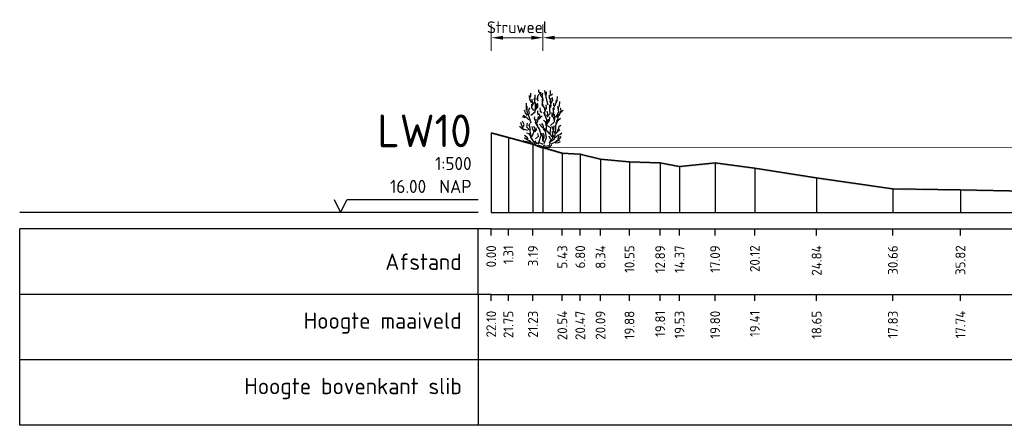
# Model space of a CAD drawing. Header units: metres. Extents: x 184432 to 189351, y 346610 to 348484.
# Tile 4 of 63: x 188844 to 188919, y 348181 to 348212. Entities that reach past the tile are written whole.
import ezdxf
from ezdxf.enums import TextEntityAlignment as Align

# ---------------------------------------------------------------- set-up
doc = ezdxf.new("R2010")
doc.units = ezdxf.units.M
doc.header["$PDMODE"] = 35
doc.header["$PDSIZE"] = 0.075
for name, color, linetype, lineweight in [('B-ME-GR-HEESTER-SD', 90, 'Continuous', 25), ('B-ME-OB-WATERLIJN-G', 150, 'Continuous', 18), ('X-ME-AL-PROFIEL_HUIDIG MAAIVELD-GD', 252, 'Continuous', 0), ('X-XX-AL-DETAIL1-M', 7, 'Continuous', 18), ('X-XX-AL-DWARSPROFIEL_PROFIELLIJN MAAIVELD-GD', 8, 'Continuous', 35)]:
    doc.layers.add(name, color=color, linetype=linetype, lineweight=lineweight)
doc.layers.add('X-ME-AL-PROFIELRASTER-S', color=7, linetype='Continuous')
doc.styles.add('NLCS-ISO-ANNOTATIEF-T18', font='NLCS-ISO.ttf', dxfattribs={"height": 1.8})
doc.styles.add('NLCS-ISO-ANNOTATIVE-T18', font='NLCS-ISO.ttf', dxfattribs={"height": 1.8})
doc.dimstyles.new('NLCS-ANNOTATIEF-T18-PIJL_L2_H0', dxfattribs={"dimtxt": 2.5, "dimasz": 1.8, "dimexe": 2, "dimexo": 2, "dimgap": 0.7, "dimtad": 1, "dimzin": 0, "dimdsep": 46, "dimtxsty": 'NLCS-ISO-ANNOTATIEF-T18', "dimcen": 0, "dimdle": 2, "dimclrd": 256, "dimclre": 256, "dimclrt": 10, "dimaunit": 2, "dimadec": 0, "dimazin": 0, "dimtfac": 1, "dimtdec": 3, "dimtofl": 0, "dimtmove": 0, "dimatfit": 3, "dimfxl": 2, "dimfxlon": 1, "dimtfillclr": 256, "dimtolj": 1, "dimtzin": 0, "dimlwd": -1, "dimlwe": -1, "dimarcsym": 0})

# ---------------------------------------------------------------- blocks, each defined once
blk = doc.blocks.new('SAL-PROFIELRASTER-D')
at = {"color": 0, "linetype": 'ByBlock', "lineweight": -2, "flags": 128}
for points in [[(-24, 2), (-23, 0), (-22, 2), (-2, 2)], [(-2, 0), (-72, 0)], [(-72, -12.5), (-72, -2.5)], [(0, -2.5), (-72, -2.5)], [(-2, -12.5), (-2, -2.5)], [(0, -12.5), (-72, -12.5)]]:
    blk.add_lwpolyline(points, dxfattribs=at)
at = {"color": 0, "linetype": 'ByBlock', "lineweight": -2, "style": 'NLCS-ISO-ANNOTATIVE-T18'}
blk.add_text('NAP', height=2, dxfattribs=at).set_placement((-3, 3), align=Align.RIGHT)
blk.add_text('Afstand', height=2.5, dxfattribs=at).set_placement((-4.5, -7.5), align=Align.MIDDLE_RIGHT)
for tag, height, p in [('PROFIELNR', 5, (-3, 10)), ('SCHAAL', 2, (-3, 6.5)), ('NAP', 2, (-9.94, 3))]:
    blk.add_attdef(tag, text='', height=height, dxfattribs=at).set_placement(p, align=Align.RIGHT)
blk = doc.blocks.new('SAL-PROFIELRASTER_BALK_EIND1-D')
at = {"color": 0, "linetype": 'ByBlock', "lineweight": -2, "flags": 128}
for points in [[(0, 0), (1, 0)], [(0, -2.5), (1, -2.5)], [(0, -12.5), (1, -12.5)]]:
    blk.add_lwpolyline(points, dxfattribs=at)
blk = doc.blocks.new('SAL-PROFIELRASTER_BALK-D')
at = {"color": 0, "linetype": 'ByBlock', "lineweight": -2}
for p, q in [((-72, -12.5), (-72, -2.5)), ((-2, -2.5), (-2, -12.5)), ((0, -12.5), (-72, -12.5))]:
    blk.add_line(p, q, dxfattribs=at)
at = {"color": 0, "linetype": 'ByBlock', "lineweight": -2, "style": 'NLCS-ISO-ANNOTATIVE-T18'}
for tag, height, p in [('TITEL1', 2.5, (-4.5, -6.5)), ('TITEL2', 1.5, (-4.5, -9.5))]:
    blk.add_attdef(tag, text='', height=height, dxfattribs=at).set_placement(p, align=Align.MIDDLE_RIGHT)
blk = doc.blocks.new('SAL-PROFIELRASTER_BALK_EIND2-D')
at = {"color": 0, "linetype": 'ByBlock', "lineweight": -2}
blk.add_line((1, -12.5), (0, -12.5), dxfattribs=at)
blk = doc.blocks.new('SAL-PROFIELRASTER_BALK_DATA-D')
at = {"color": 0, "linetype": 'ByBlock', "lineweight": -2}
blk.add_lwpolyline([(0, -3.5), (0, -2.5)], dxfattribs=at)
at = {"color": 0, "linetype": 'ByBlock', "lineweight": -2, "style": 'NLCS-ISO-ANNOTATIVE-T18'}
blk.add_attdef('GETAL', text='', height=1.5, rotation=90, dxfattribs=at).set_placement((0.75, -5), align=Align.RIGHT)
blk = doc.blocks.new('SAL-PROFIELRASTER_AANHAAL-D')
at = {"color": 9, "linetype": 'ByBlock', "lineweight": -2, "flags": 128}
blk.add_lwpolyline([(0, 1), (0, 0)], dxfattribs=at)
blk = doc.blocks.new('*D52')
at = {"layer": 'Defpoints', "color": 0, "transparency": 16777216}
for p in [(188879.757, 348210.726), (188879.757, 348197.363), (188883.705, 348197.363)]:
    blk.add_point(p, dxfattribs=at)
at = {"layer": 'X-XX-AL-DETAIL1-M', "transparency": 16777216}
for p, q in [((188879.757, 348209.726), (188879.757, 348211.726)), ((188883.705, 348209.726), (188883.705, 348211.726)), ((188882.805, 348210.726), (188880.657, 348210.726))]:
    blk.add_line(p, q, dxfattribs=at)
for points in [[(188880.657, 348210.876), (188880.657, 348210.576), (188879.757, 348210.726)], [(188882.805, 348210.876), (188882.805, 348210.576), (188883.705, 348210.726)]]:
    blk.add_solid(points, dxfattribs=at)
at = {"layer": 'X-XX-AL-DETAIL1-M', "color": 10, "transparency": 16777216, "insert": (188881.731, 348211.526), "char_height": 0.9, "attachment_point": 5, "style": 'NLCS-ISO-ANNOTATIEF-T18'}
blk.add_mtext('\\A1;Struweel', dxfattribs=at)
blk = doc.blocks.new('*D53')
at = {"layer": 'Defpoints', "color": 0, "transparency": 16777216}
for p in [(188883.705, 348210.726), (188883.705, 348197.363), (189174.999, 348197.363)]:
    blk.add_point(p, dxfattribs=at)
at = {"layer": 'X-XX-AL-DETAIL1-M', "transparency": 16777216}
for p, q in [((188883.705, 348209.726), (188883.705, 348211.726)), ((189174.999, 348209.726), (189174.999, 348211.726)), ((189174.099, 348210.726), (188884.605, 348210.726))]:
    blk.add_line(p, q, dxfattribs=at)
for points in [[(188884.605, 348210.876), (188884.605, 348210.576), (188883.705, 348210.726)], [(189174.099, 348210.876), (189174.099, 348210.576), (189174.999, 348210.726)]]:
    blk.add_solid(points, dxfattribs=at)
at = {"layer": 'X-XX-AL-DETAIL1-M', "color": 10, "transparency": 16777216, "insert": (189029.352, 348211.526), "char_height": 0.9, "attachment_point": 5, "style": 'NLCS-ISO-ANNOTATIEF-T18'}
blk.add_mtext('\\A1;Waterbodem', dxfattribs=at)
blk = doc.blocks.new('SGR-HEESTER_S01_E_ZIJ-D')
blk.add_line((-0.166, 0), (0.141, 0))
at = {"flags": 128}
for points in [[(-0.881, 3.429), (-1.01, 3.698), (-1.022, 3.992)], [(-0.975, 3.816), (-0.916, 3.956), (-0.916, 4.168)], [(-0.787, 3.241), (-0.611, 3.487), (-0.658, 3.769)], [(-0.599, 3.64), (-0.599, 3.886), (-0.599, 4.039)], [(-0.329, 3.581), (-0.434, 3.687), (-0.423, 3.839)], [(-0.387, 3.734), (-0.387, 3.91), (-0.305, 4.074)], [(-0.2, 4.074), (-0.317, 4.285), (-0.317, 4.402)], [(-0.035, 3.816), (-0.153, 3.992), (-0.153, 4.238)], [(-0.059, 4.003), (0, 4.086), (-0.047, 4.168)], [(-0.012, 3.476), (0.023, 3.663), (-0.023, 3.863), (-0.023, 3.98)], [(0.2, 4.015), (0.164, 4.261), (0.106, 4.367)], [(0.399, 3.241), (0.317, 3.534), (0.235, 3.863), (0.282, 4.25)], [(0.552, 3.487), (0.575, 3.628), (0.493, 3.781), (0.493, 4.015)], [(0.564, 3.053), (0.622, 3.241), (0.575, 3.44), (0.634, 3.781)], [(0.587, 4.062), (0.587, 4.226), (0.575, 4.355)], [(0.575, 3.968), (0.716, 4.097)], [(0.634, 3.393), (0.751, 3.628), (0.74, 3.816)], [(1.045, 3.44), (1.092, 3.593), (1.115, 3.91)], [(-1.256, 2.866), (-1.268, 3.112), (-1.256, 3.405)], [(-0.889, 1.874), (-1.064, 2.356), (-1.218, 2.75), (-1.196, 3.166)], [(-1.092, 2.514), (-1.033, 2.666), (-1.08, 2.854), (-1.01, 3.065)], [(-0.933, 2.465), (-0.604, 2.728), (-0.582, 3.231), (-0.56, 3.45)], [(-0.693, 2.83), (-0.845, 3.03), (-0.845, 3.323)], [(-0.822, 3.147), (-0.775, 3.358), (-0.822, 3.558), (-0.822, 3.687)], [(-0.599, 2.819), (-0.47, 3.088), (-0.481, 3.241), (-0.399, 3.405)], [(-0.493, 2.983), (-0.399, 3.1), (-0.399, 3.323)], [(-0.094, 2.666), (-0.2, 2.783), (-0.211, 3.041)], [(0.141, 2.854), (0.153, 3.006), (-0.082, 3.3)], [(0.035, 3.217), (-0.023, 3.335), (-0.047, 3.64), (-0.059, 3.687)], [(0.2, 2.431), (0.129, 2.69), (0.27, 3.03), (0.235, 3.264)], [(0.294, 2.312), (0.557, 2.597), (0.513, 2.925), (0.513, 3.275)], [(0.834, 3.194), (0.822, 3.393)], [(0.869, 2.877), (0.834, 3.041), (0.986, 3.346), (1.022, 3.616)], [(0.995, 2.312), (1.214, 2.728), (1.126, 3.144)], [(1.198, 2.912), (1.198, 3.112), (1.268, 3.182), (1.28, 3.511)], [(1.292, 2.619), (1.397, 2.83), (1.339, 3.041)], [(-1.362, 2.279), (-1.573, 2.361)], [(-1.08, 2.115), (-1.233, 2.267), (-1.503, 2.443)], [(-1.174, 2.443), (-1.327, 2.643), (-1.397, 2.854)], [(-0.564, 2.044), (-0.634, 2.22), (-0.611, 2.361)], [(-0.399, 1.716), (-0.481, 1.81), (-0.387, 2.044), (-0.352, 2.373)], [(-0.352, 2.478), (-0.387, 2.619), (-0.399, 2.807)], [(-0.341, 2.138), (-0.223, 2.361), (-0.258, 2.572)], [(-0.294, 2.185), (-0.07, 2.42)], [(0.097, 0.321), (0.272, 0.78), (0.184, 1.196), (0.272, 1.459), (0.294, 2.115), (0.075, 2.684)], [(0.305, 2.42), (0.364, 2.584), (0.317, 2.783)], [(0.411, 1.939), (0.505, 2.068), (0.528, 2.349)], [(0.579, 1.677), (0.885, 1.962), (0.907, 2.29), (0.885, 2.553)], [(0.869, 2.021), (0.834, 2.267), (0.693, 2.385), (0.693, 2.69)], [(0.751, 2.431), (0.834, 2.654), (0.787, 3.006)], [(1.045, 1.997), (1.151, 2.197), (1.162, 2.572)], [(1.057, 2.361), (1.233, 2.478), (1.339, 2.654), (1.538, 2.854)], [(-1.432, 1.34), (-1.597, 1.423), (-1.714, 1.528), (-1.761, 1.634)], [(-1.152, 1.305), (-1.524, 1.415), (-1.7, 1.918)], [(-1.515, 1.587), (-1.444, 1.775), (-1.55, 2.021)], [(-0.166, 0), (-0.517, 0.145), (-0.67, 0.408), (-0.933, 0.802), (-0.933, 1.021), (-0.977, 1.284), (-1.24, 1.568), (-1.174, 1.874)], [(-0.939, 1.352), (-0.975, 1.458), (-1.01, 1.645), (-1.069, 1.739), (-0.986, 1.833)], [(-0.845, 0.824), (-0.736, 1.043), (-0.604, 1.437), (-0.692, 1.612)], [(-0.693, 1.235), (-0.763, 1.399), (-0.822, 1.622)], [(-0.622, 1.2), (-0.493, 1.364), (-0.528, 1.516)], [(0.009, 0.233), (-0.319, 0.386), (-0.144, 0.955), (-0.254, 1.415), (-0.582, 1.918), (-0.495, 2.159)], [(0.012, 1.481), (-0.106, 1.575), (-0.164, 1.692), (-0.258, 1.798)], [(0.27, 1.317), (0.07, 1.446), (0.012, 1.704), (-0.094, 1.833)], [(0.235, 1.763), (0.188, 1.962), (0.035, 2.068)], [(0.119, 0.102), (0.491, 0.167), (0.579, 0.474), (0.885, 0.671), (0.951, 1.13), (1.017, 1.918)], [(0.688, 0.802), (0.557, 1.108), (0.601, 1.502), (0.206, 1.743)], [(0.305, 1.728), (0.364, 1.904), (0.411, 2.162)], [(0.916, 1.082), (0.798, 1.258), (0.775, 1.434), (0.681, 1.61)], [(0.845, 1.376), (0.822, 1.54), (0.869, 1.681)], [(1.022, 1.81), (1.139, 2.08), (1.327, 2.244)], [(1.115, 1.282), (1.209, 1.47), (1.245, 1.645), (1.374, 1.704)], [(-1.127, 0.637), (-1.198, 0.777), (-1.397, 0.918)], [(-0.963, 0.918), (-1.057, 1.047), (-1.256, 1.094)], [(-0.582, 0.671), (-0.341, 0.868), (-0.385, 1.065)], [(0.059, 0.437), (-0.012, 0.578), (0, 0.848), (-0.117, 1.094)], [(0.528, 1.035), (0.446, 1.129), (0.352, 1.258), (0.153, 1.282), (0.012, 1.411)], [(0.023, 0.601), (0.082, 0.777), (0.082, 0.942), (0.023, 1.106)], [(0.493, 0.367), (0.599, 0.59), (0.47, 0.883)], [(0.622, 0.59), (0.763, 0.73), (0.763, 0.977), (0.716, 1.223)], [(0.798, 0.801), (0.845, 0.953)], [(0.928, 0.754), (1.104, 0.918), (1.198, 0.918)], [(0.998, 1.082), (1.139, 1.247), (1.292, 1.387)], [(1.01, 0.508), (1.198, 0.625), (1.151, 0.719), (1.233, 0.895)], [(1.139, 0.942), (1.28, 1.012), (1.432, 1.118)], [(1.268, 0.637), (1.397, 0.836)], [(-0.975, 0.402), (-1.221, 0.449), (-1.362, 0.449), (-1.503, 0.519)], [(-0.758, 0.277), (-0.999, 0.518), (-1.24, 0.583), (-1.415, 0.736)], [(-0.305, 0.32), (-0.47, 0.32), (-0.599, 0.508)], [(-0.141, 0.085), (-0.305, 0.167), (-0.352, 0.214)], [(0, 0), (-0.141, 0.144)], [(-0.023, 0), (0.141, 0.203)], [(0.141, 0), (0.528, 0.062), (0.669, 0.214)], [(0.622, 0.299), (0.951, 0.43), (1.28, 0.583)], [(0.939, 0.367), (1.198, 0.379), (1.35, 0.461)]]:
    blk.add_lwpolyline(points, dxfattribs=at)

msp = doc.modelspace()

# ---------------------------------------------------------------- hatches: boundary and pattern name
at = {"layer": 'X-ME-AL-PROFIEL_HUIDIG MAAIVELD-GD'}
h = msp.add_hatch(dxfattribs=at)
h.set_pattern_fill('AGR-MAAIVELD', color=256, scale=0.05, pattern_type=2)
h.set_pattern_definition([(45, (2148.6411, 384.86115), (-0.25000007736, 0.25000007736), []), (45, (2148.60538, 384.89686), (0, 0.50000015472), [0.3535535, -0.3535535]), (45, (2148.56966, 384.93257), (0, 0.50000015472), [0.3535535, -0.3535535]), (45, (2148.53345, 384.9688), (0, 0.50000015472), [0.3535535, -0.3535535]), (45, (2148.49824, 385.004), (0, 0.50000015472), [0.3535535, -0.3535535]), (45, (2148.46252, 385.0397), (0, 0.50000015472), [0.3535535, -0.3535535]), (45, (2148.4268, 385.07543), (0, 0.50000015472), [0.3535535, -0.3535535]), (315, (2148.6411, 384.86115), (0.25000007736, 0.25000007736), []), (315, (2148.6768, 384.89686), (0.50000015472, -1e-16), [0.3535535, -0.3535535]), (315, (2148.71252, 384.93257), (0.50000015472, -1e-16), [0.3535535, -0.3535535]), (315, (2148.74874, 384.9688), (0.50000015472, -1e-16), [0.3535535, -0.3535535]), (315, (2148.78395, 385.004), (0.50000015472, -1e-16), [0.3535535, -0.3535535]), (315, (2148.81966, 385.0397), (0.50000015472, -1e-16), [0.3535535, -0.3535535]), (315, (2148.85538, 385.07543), (0.50000015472, -1e-16), [0.3535535, -0.3535535])])
h.paths.add_polyline_path([(189187.351, 348204.043), (189185.608, 348203.881), (189183.52, 348203.857), (189181.525, 348203.376), (189176.532, 348202.803), (189175.391, 348202.373), (189174.999, 348202.303), (189173.199, 348201.605), (189171.962, 348201.57), (189171.059, 348201.298), (189168.412, 348201.017), (189164.36, 348200.696), (189156.89, 348199.472), (189148.666, 348198.997), (189140.752, 348198.953), (189132.529, 348198.854), (189124.739, 348198.804), (189117.461, 348198.818), (189109.313, 348198.754), (189102.277, 348198.99), (189096.207, 348199.085), (189093.412, 348199.337), (189073.092, 348198.993), (189065.758, 348198.987), (189055.881, 348198.955), (189046.531, 348198.8), (189037.998, 348198.799), (189032.584, 348198.65), (189021.691, 348198.856), (189012.031, 348198.719), (189002.57, 348198.795), (188994.169, 348198.707), (188985.406, 348198.721), (188976.997, 348198.746), (188968.542, 348198.801), (188959.3, 348198.731), (188952.038, 348198.639), (188945.295, 348198.616), (188936.724, 348198.731), (188929.126, 348198.776), (188921.817, 348198.981), (188915.575, 348199.107), (188910.419, 348199.189), (188904.598, 348200.015), (188899.878, 348200.772), (188896.848, 348201.162), (188894.131, 348200.897), (188892.649, 348201.17), (188890.311, 348201.244), (188888.099, 348201.457), (188886.554, 348201.831), (188885.183, 348201.904), (188883.705, 348202.332), (188882.942, 348202.588), (188881.063, 348203.113), (188879.757, 348203.458), (188879.757, 348203.358), (188881.063, 348203.013), (188882.942, 348202.488), (188883.705, 348202.232), (188885.183, 348201.804), (188886.554, 348201.731), (188888.099, 348201.357), (188890.311, 348201.144), (188892.649, 348201.07), (188894.131, 348200.797), (188896.848, 348201.062), (188899.878, 348200.672), (188904.598, 348199.915), (188910.419, 348199.089), (188915.575, 348199.007), (188921.817, 348198.881), (188929.126, 348198.676), (188936.724, 348198.631), (188945.295, 348198.516), (188952.038, 348198.539), (188959.3, 348198.631), (188968.542, 348198.701), (188976.997, 348198.646), (188985.406, 348198.621), (188994.169, 348198.607), (189002.57, 348198.695), (189012.031, 348198.619), (189021.691, 348198.756), (189032.584, 348198.55), (189037.998, 348198.699), (189046.531, 348198.7), (189055.881, 348198.855), (189065.758, 348198.887), (189073.092, 348198.893), (189093.412, 348199.237), (189096.207, 348198.985), (189102.277, 348198.89), (189109.313, 348198.654), (189117.461, 348198.718), (189124.739, 348198.704), (189132.529, 348198.754), (189140.752, 348198.853), (189148.666, 348198.897), (189156.89, 348199.372), (189164.36, 348200.596), (189168.412, 348200.917), (189171.059, 348201.198), (189171.962, 348201.47), (189173.199, 348201.505), (189174.999, 348202.203), (189175.391, 348202.273), (189176.532, 348202.703), (189181.525, 348203.276), (189183.52, 348203.757), (189185.608, 348203.781), (189187.351, 348203.943)])

# ---------------------------------------------------------------- linework, layer by layer
at = {"layer": 'B-ME-OB-WATERLIJN-G'}
msp.add_lwpolyline([(188883.705, 348202.332), (189174.999, 348202.303)], dxfattribs=at)
at = {"layer": 'X-XX-AL-DWARSPROFIEL_PROFIELLIJN MAAIVELD-GD'}
msp.add_lwpolyline([(188879.757, 348203.458), (188881.063, 348203.113), (188882.942, 348202.588), (188883.705, 348202.332), (188885.183, 348201.904), (188886.554, 348201.831), (188888.099, 348201.457), (188890.311, 348201.244), (188892.649, 348201.17), (188894.131, 348200.897), (188896.848, 348201.162), (188899.878, 348200.772), (188904.598, 348200.015), (188910.419, 348199.189), (188915.575, 348199.107), (188921.817, 348198.981)], dxfattribs=at)

# ---------------------------------------------------------------- block references
at = {"layer": 'B-ME-GR-HEESTER-SD'}
msp.add_blockref('SGR-HEESTER_S01_E_ZIJ-D', (188883.705, 348202.332), dxfattribs=at)
at = {"layer": 'X-ME-AL-PROFIELRASTER-S', "xscale": 0.5, "yscale": 0.5, "zscale": 0.5}
for name, p, values in [('SAL-PROFIELRASTER-D', (188879.757, 348197.363), {'PROFIELNR': 'LW10', 'SCHAAL': '1:500', 'NAP': '16.00'}), ('SAL-PROFIELRASTER_BALK_DATA-D', (188879.757, 348197.363), {'GETAL': '0.00'}), ('SAL-PROFIELRASTER_BALK_DATA-D', (188881.063, 348197.363), {'GETAL': '1.31'}), ('SAL-PROFIELRASTER_BALK_DATA-D', (188882.942, 348197.363), {'GETAL': '3.19'}), ('SAL-PROFIELRASTER_BALK_DATA-D', (188885.183, 348197.363), {'GETAL': '5.43'}), ('SAL-PROFIELRASTER_BALK_DATA-D', (188886.554, 348197.363), {'GETAL': '6.80'}), ('SAL-PROFIELRASTER_BALK_DATA-D', (188888.099, 348197.363), {'GETAL': '8.34'}), ('SAL-PROFIELRASTER_BALK_DATA-D', (188890.311, 348197.363), {'GETAL': '10.55'}), ('SAL-PROFIELRASTER_BALK_DATA-D', (188892.649, 348197.363), {'GETAL': '12.89'}), ('SAL-PROFIELRASTER_BALK_DATA-D', (188894.131, 348197.363), {'GETAL': '14.37'}), ('SAL-PROFIELRASTER_BALK_DATA-D', (188896.848, 348197.363), {'GETAL': '17.09'}), ('SAL-PROFIELRASTER_BALK_DATA-D', (188899.878, 348197.363), {'GETAL': '20.12'}), ('SAL-PROFIELRASTER_BALK_DATA-D', (188904.598, 348197.363), {'GETAL': '24.84'}), ('SAL-PROFIELRASTER_BALK_DATA-D', (188910.419, 348197.363), {'GETAL': '30.66'}), ('SAL-PROFIELRASTER_BALK_DATA-D', (188915.575, 348197.363), {'GETAL': '35.82'}), ('SAL-PROFIELRASTER_BALK-D', (188879.757, 348192.363), {'TITEL1': 'Hoogte maaiveld'}), ('SAL-PROFIELRASTER_BALK_DATA-D', (188879.757, 348192.363), {'GETAL': '22.10'}), ('SAL-PROFIELRASTER_BALK_DATA-D', (188881.063, 348192.363), {'GETAL': '21.75'}), ('SAL-PROFIELRASTER_BALK_DATA-D', (188882.942, 348192.363), {'GETAL': '21.23'}), ('SAL-PROFIELRASTER_BALK_DATA-D', (188885.183, 348192.363), {'GETAL': '20.54'}), ('SAL-PROFIELRASTER_BALK_DATA-D', (188886.554, 348192.363), {'GETAL': '20.47'}), ('SAL-PROFIELRASTER_BALK_DATA-D', (188888.099, 348192.363), {'GETAL': '20.09'}), ('SAL-PROFIELRASTER_BALK_DATA-D', (188890.311, 348192.363), {'GETAL': '19.88'}), ('SAL-PROFIELRASTER_BALK_DATA-D', (188892.649, 348192.363), {'GETAL': '19.81'}), ('SAL-PROFIELRASTER_BALK_DATA-D', (188894.131, 348192.363), {'GETAL': '19.53'}), ('SAL-PROFIELRASTER_BALK_DATA-D', (188896.848, 348192.363), {'GETAL': '19.80'}), ('SAL-PROFIELRASTER_BALK_DATA-D', (188899.878, 348192.363), {'GETAL': '19.41'}), ('SAL-PROFIELRASTER_BALK_DATA-D', (188904.598, 348192.363), {'GETAL': '18.65'}), ('SAL-PROFIELRASTER_BALK_DATA-D', (188910.419, 348192.363), {'GETAL': '17.83'}), ('SAL-PROFIELRASTER_BALK_DATA-D', (188915.575, 348192.363), {'GETAL': '17.74'}), ('SAL-PROFIELRASTER_BALK-D', (188879.757, 348187.363), {'TITEL1': 'Hoogte bovenkant slib'})]:
    msp.add_blockref(name, p, dxfattribs=at).add_auto_attribs(values)
at = {"layer": 'X-ME-AL-PROFIELRASTER-S'}
for p, yscale in [((188879.757, 348197.363), 6.094999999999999), ((188881.063, 348197.363), 5.75), ((188882.942, 348197.363), 5.225000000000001), ((188883.705, 348197.363), 4.969000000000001), ((188883.705, 348197.363), 4.969000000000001), ((188885.183, 348197.363), 4.541), ((188886.554, 348197.363), 4.468), ((188888.099, 348197.363), 4.094000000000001), ((188890.311, 348197.363), 3.881), ((188892.649, 348197.363), 3.806999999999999), ((188896.848, 348197.363), 3.798999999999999), ((188894.131, 348197.363), 3.533999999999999), ((188899.878, 348197.363), 3.408999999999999), ((188904.598, 348197.363), 2.652000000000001), ((188910.419, 348197.363), 1.826000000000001), ((188915.575, 348197.363), 1.744)]:
    msp.add_blockref('SAL-PROFIELRASTER_AANHAAL-D', p, dxfattribs=dict(at, yscale=yscale))
for name, p, xscale, yscale, zscale in [('SAL-PROFIELRASTER_BALK_EIND1-D', (188879.757, 348197.363), 308.8443839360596, 0.5, 308.8443839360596), ('SAL-PROFIELRASTER_BALK_EIND2-D', (188879.757, 348192.363), 308.8443839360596, 0.5, 308.8443839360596), ('SAL-PROFIELRASTER_BALK_EIND2-D', (188879.757, 348187.446), 308.8848547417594, 0.5066820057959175, 308.8848547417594)]:
    msp.add_blockref(name, p, dxfattribs=dict(at, xscale=xscale, yscale=yscale, zscale=zscale))

# ---------------------------------------------------------------- dimensions: what is measured, and where the dimension line sits
at = {"layer": 'X-XX-AL-DETAIL1-M'}
for base, p1, p2, text, picture, middle in [((188879.757, 348210.726), (188883.705, 348197.363), (188879.757, 348197.363), 'Struweel', '*D52', (188881.731, 348210.726)), ((188883.705, 348210.726), (189174.999, 348197.363), (188883.705, 348197.363), 'Waterbodem', '*D53', (189029.352, 348210.726))]:
    dim = msp.add_linear_dim(base=base, p1=p1, p2=p2, text=text, dimstyle='NLCS-ANNOTATIEF-T18-PIJL_L2_H0', dxfattribs=at)
    dim.commit()
    dim.dimension.update_dxf_attribs({"geometry": picture, "text_midpoint": middle, "dimtype": 160})

doc.saveas('drawing.dxf')
